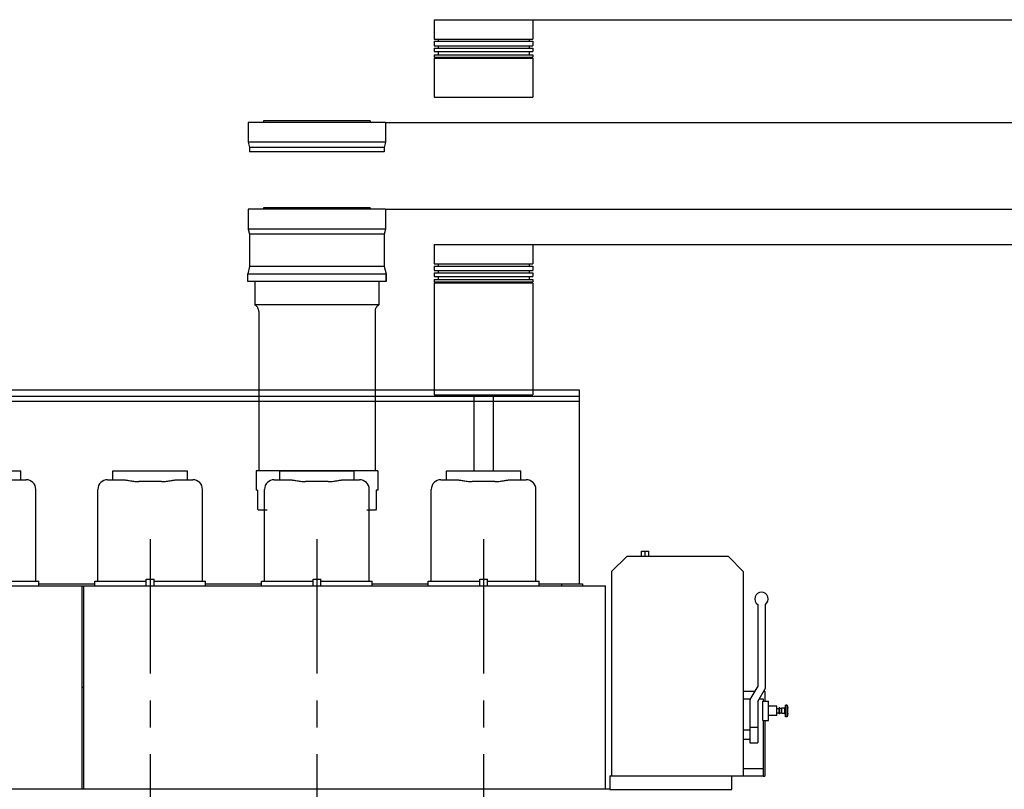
# Model space of a CAD drawing. Header units: millimetres. Extents: x 0 to 841, y 0 to 594.
# Tile 14 of 72: x 252 to 379, y 201 to 300. Entities that reach past the tile are written whole.
import ezdxf
from ezdxf.enums import TextEntityAlignment as Align

# ---------------------------------------------------------------- set-up
doc = ezdxf.new("R2010")
doc.units = ezdxf.units.MM
doc.header["$LTSCALE"] = 46.255
doc.linetypes.add('CENTER', pattern=[0.6, 0.375, -0.075, 0.075, -0.075])
doc.linetypes.add('PHANTOM', pattern=[0.8, 0.45, -0.05, 0.1, -0.05, 0.1, -0.05])
doc.layers.get('0').update_dxf_attribs({"linetype": 'CONTINUOUS'})
for name, color, linetype in [('25007_060000_TLKS_KGS_V_ABL327', 7, 'CONTINUOUS'), ('25007_061000_TLKS_KGS_V_ABL328', 7, 'CONTINUOUS'), ('25007_161101_03_SIMPLE1_T1_X_PBL428', 7, 'CONTINUOUS'), ('25007_161101_03_SIMPLE1_T2_X_PBL435', 7, 'CONTINUOUS'), ('25007_161101_03_SIMPLE1_X_ABL427', 7, 'CONTINUOUS'), ('25007_210700_21_SIMPLE1_A_ABL423', 7, 'CONTINUOUS'), ('25007_210700_21_SIMPLE1_A_ABL425', 7, 'CONTINUOUS'), ('25007_210700_21_SIMPLE1_A_ABL430', 7, 'CONTINUOUS'), ('25007_210700_21_SIMPLE1_A_ABL432', 7, 'CONTINUOUS'), ('25007_210700_21_SIMPLE1_T1_A_PBL424', 7, 'CONTINUOUS'), ('25007_210700_21_SIMPLE1_T2_A_PBL426', 7, 'CONTINUOUS'), ('25007_210700_21_SIMPLE1_T2_A_PBL429', 7, 'CONTINUOUS'), ('25007_210700_21_SIMPLE1_T2_A_PBL431', 7, 'CONTINUOUS'), ('25007_210700_21_SIMPLE1_T2_A_PBL433', 7, 'CONTINUOUS'), ('25007_260100_01_SIMPLE1_T1_X_PBL437', 7, 'CONTINUOUS'), ('25007_260100_01_SIMPLE1_T2_X_PBL438', 7, 'CONTINUOUS'), ('25007_260100_01_SIMPLE1_X_ABL436', 7, 'CONTINUOUS'), ('25007_452000_10_SIMPLE1_A_ABL419', 7, 'CONTINUOUS'), ('25007_452000_10_SIMPLE1_T1_A_PBL420', 7, 'CONTINUOUS'), ('25097_000000_IMO-2_SKL_PBL434', 7, 'CONTINUOUS'), ('25097_000000_TLKS_MARKETING_ABL297', 7, 'CONTINUOUS'), ('25097_000000_TRENNSTELLEN_TLKS_PBL368', 7, 'CONTINUOUS'), ('25097_030000_TLKS_V_ABL302', 7, 'CONTINUOUS'), ('25097_100000_TLKS_V_ABL333', 7, 'CONTINUOUS'), ('25097_111000_21_SIMPLE1_A_ABL339', 7, 'CONTINUOUS'), ('25097_111000_21_SIMPLE1_T1_A_PBL340', 7, 'CONTINUOUS'), ('25097_171000_21_SIMPLE1_A_ABL354', 7, 'CONTINUOUS'), ('25097_171000_21_SIMPLE1_T1_A_PBL355', 7, 'CONTINUOUS'), ('25097_200000_TLKS_V_ABL357', 7, 'CONTINUOUS'), ('25097_700000_TLKS_V_ABL303', 7, 'CONTINUOUS'), ('25097_722000_27_SIMPLE1_A_ABL304', 7, 'CONTINUOUS'), ('25097_722000_27_SIMPLE1_T1_A_PBL305', 7, 'CONTINUOUS'), ('right_6_VBL294', 7, 'CONTINUOUS')]:
    doc.layers.add(name, color=color, linetype=linetype)
doc.styles.get("Standard").update_dxf_attribs({"font": 'txt', "width": 0.6})
doc.dimstyles.new('DIMSTYLE_1', dxfattribs={"dimtxt": 3.5, "dimasz": 3.5, "dimexe": 1.8, "dimexo": 0, "dimgap": 0.875, "dimtad": 1, "dimlfac": 20, "dimdsep": 46, "dimtxsty": 'Standard', "dimblk": '_FILLED', "dimblk1": '_FILLED', "dimblk2": '_FILLED', "dimcen": 0.09, "dimadec": 0, "dimazin": 0, "dimtp": 2, "dimtm": 2, "dimtfac": 1, "dimtofl": 0, "dimtmove": 0, "dimatfit": 3, "dimldrblk": '_FILLED', "dimfxl": 1, "dimtolj": 1, "dimarcsym": 0})

# ---------------------------------------------------------------- blocks, each defined once
blk = doc.blocks.new('_FILLED')
at = {"color": 0, "linetype": 'ByBlock'}
blk.add_solid([(0, 0), (-1, 0.167), (-1, -0.167)], dxfattribs=at)
blk = doc.blocks.new('*D1')
at = {"color": 2, "linetype": 'Continuous'}
for p, q in [((299.35, 275.55), (397.3, 275.55)), ((395.5, 275.55), (395.5, 212.775)), ((395.5, 150), (395.5, 212.775)), ((372.55, 150), (397.3, 150))]:
    blk.add_line(p, q, dxfattribs=at)
at = {"color": 2, "linetype": 'Continuous', "xscale": 3.5, "yscale": 3.5, "zscale": 3.5}
for p, rotation in [((395.5, 275.55), 90), ((395.5, 150), 270)]:
    blk.add_blockref('_FILLED', p, dxfattribs=dict(at, rotation=rotation))
at = {"color": 2, "linetype": 'Continuous', "width": 0.565476}
blk.add_text('2511', height=3.5, rotation=90, dxfattribs=at).set_placement((394.625, 212.775), align=Align.CENTER)
blk = doc.blocks.new('*D2')
at = {"color": 2, "linetype": 'Continuous'}
for p, q in [((312, 271), (387.3, 271)), ((385.5, 271), (385.5, 210.5)), ((385.5, 150), (385.5, 210.5)), ((372.55, 150), (387.3, 150))]:
    blk.add_line(p, q, dxfattribs=at)
at = {"color": 2, "linetype": 'Continuous', "xscale": 3.5, "yscale": 3.5, "zscale": 3.5}
for p, rotation in [((385.5, 271), 90), ((385.5, 150), 270)]:
    blk.add_blockref('_FILLED', p, dxfattribs=dict(at, rotation=rotation))
at = {"color": 2, "linetype": 'Continuous', "width": 0.690476}
blk.add_text('2420', height=3.5, rotation=90, dxfattribs=at).set_placement((384.625, 210.5), align=Align.CENTER)
blk = doc.blocks.new('*D25')
at = {"color": 2, "linetype": 'Continuous'}
for p, q in [((318.36, 300), (417.3, 300)), ((415.5, 300), (415.5, 225)), ((415.5, 150), (415.5, 225)), ((372.55, 150), (417.3, 150))]:
    blk.add_line(p, q, dxfattribs=at)
at = {"color": 2, "linetype": 'Continuous', "xscale": 3.5, "yscale": 3.5, "zscale": 3.5}
for p, rotation in [((415.5, 300), 90), ((415.5, 150), 270)]:
    blk.add_blockref('_FILLED', p, dxfattribs=dict(at, rotation=rotation))
at = {"color": 2, "linetype": 'Continuous', "width": 0.672619}
blk.add_text('3000', height=3.5, rotation=90, dxfattribs=at).set_placement((414.625, 225), align=Align.CENTER)
blk = doc.blocks.new('*D26')
at = {"color": 2, "linetype": 'Continuous'}
for p, q in [((299.35, 286.75), (407.3, 286.75)), ((405.5, 286.75), (405.5, 218.375)), ((405.5, 150), (405.5, 218.375)), ((372.55, 150), (407.3, 150))]:
    blk.add_line(p, q, dxfattribs=at)
at = {"color": 2, "linetype": 'Continuous', "xscale": 3.5, "yscale": 3.5, "zscale": 3.5}
for p, rotation in [((405.5, 286.75), 90), ((405.5, 150), 270)]:
    blk.add_blockref('_FILLED', p, dxfattribs=dict(at, rotation=rotation))
at = {"color": 2, "linetype": 'Continuous', "width": 0.654762}
blk.add_text('2735', height=3.5, rotation=90, dxfattribs=at).set_placement((404.625, 218.375), align=Align.CENTER)
blk = doc.blocks.new('25097_722000_27_SIMPLE1_T1_A_PBL305', base_point=(188.87, 240.14))
at = {"layer": '25097_722000_27_SIMPLE1_T1_A_PBL305', "color": 7, "linetype": 'Continuous'}
for p, q in [((128.07, 252.27), (324.31, 252.27)), ((128.07, 251.45), (324.31, 251.45)), ((324.31, 252.27), (324.31, 227.21)), ((128.07, 250.78), (324.31, 250.78)), ((254.65, 227.21), (261.85, 227.21)), ((276.15, 227.21), (283.35, 227.21)), ((297.65, 227.21), (304.85, 227.21)), ((319.15, 227.21), (324.74, 227.21)), ((322.05, 227.21), (322.05, 226.97)), ((324.74, 227.21), (324.74, 226.97))]:
    blk.add_line(p, q, dxfattribs=at)
blk = doc.blocks.new('25097_722000_27_SIMPLE1_A_ABL304', base_point=(188.87, 240.14))
at = {"layer": '25097_722000_27_SIMPLE1_T1_A_PBL305'}
blk.add_blockref('25097_722000_27_SIMPLE1_T1_A_PBL305', (188.87, 240.14), dxfattribs=at)
blk = doc.blocks.new('25097_700000_TLKS_V_ABL303', base_point=(188.87, 240.14))
at = {"layer": '25097_722000_27_SIMPLE1_A_ABL304'}
blk.add_blockref('25097_722000_27_SIMPLE1_A_ABL304', (188.87, 240.14), dxfattribs=at)
blk = doc.blocks.new('25097_111000_21_SIMPLE1_T1_A_PBL340', base_point=(229.12, 163.88))
at = {"layer": '25097_111000_21_SIMPLE1_T1_A_PBL340', "color": 7, "linetype": 'Continuous'}
blk.add_line((328.27, 200.75), (115.15, 200.75), dxfattribs=at)
blk = doc.blocks.new('25097_111000_21_SIMPLE1_A_ABL339', base_point=(229.125, 163.875))
at = {"layer": '25097_111000_21_SIMPLE1_T1_A_PBL340'}
blk.add_blockref('25097_111000_21_SIMPLE1_T1_A_PBL340', (229.125, 163.875), dxfattribs=at)
blk = doc.blocks.new('25097_171000_21_SIMPLE1_T1_A_PBL355', base_point=(228.125, 213.863))
at = {"layer": '25097_171000_21_SIMPLE1_T1_A_PBL355', "color": 7, "linetype": 'Continuous'}
for p, q in [((217.45, 226.975), (260.25, 226.975)), ((260.25, 200.75), (260.25, 226.975)), ((260.45, 226.975), (327.75, 226.975)), ((260.45, 200.75), (260.45, 226.975)), ((327.75, 200.75), (327.75, 226.975))]:
    blk.add_line(p, q, dxfattribs=at)
blk = doc.blocks.new('25097_171000_21_SIMPLE1_A_ABL354', base_point=(228.12, 213.86))
at = {"layer": '25097_171000_21_SIMPLE1_T1_A_PBL355'}
blk.add_blockref('25097_171000_21_SIMPLE1_T1_A_PBL355', (228.12, 213.86), dxfattribs=at)
blk = doc.blocks.new('25097_100000_TLKS_V_ABL333', base_point=(229.625, 158.7125))
at = {"layer": '25097_111000_21_SIMPLE1_A_ABL339'}
blk.add_blockref('25097_111000_21_SIMPLE1_A_ABL339', (229.125, 163.875), dxfattribs=at)
at = {"layer": '25097_171000_21_SIMPLE1_A_ABL354'}
blk.add_blockref('25097_171000_21_SIMPLE1_A_ABL354', (228.125, 213.8625), dxfattribs=at)
blk = doc.blocks.new('25007_210700_21_SIMPLE1_T1_A_PBL424', base_point=(260.35, 220.4))
at = {"layer": '25007_210700_21_SIMPLE1_T1_A_PBL424', "color": 7, "linetype": 'Continuous'}
for p, q in [((260.45, 226.91), (260.25, 226.91)), ((260.25, 213.9), (260.45, 213.9))]:
    blk.add_line(p, q, dxfattribs=at)
blk = doc.blocks.new('25007_210700_21_SIMPLE1_T2_A_PBL429', base_point=(269, 234.39))
at = {"layer": '25007_210700_21_SIMPLE1_T2_A_PBL429', "color": 7, "linetype": 'Continuous'}
for p, q in [((264.2, 241.81), (273.8, 241.81)), ((264.2, 240.66), (264.2, 241.81)), ((273.8, 240.66), (273.8, 241.81)), ((263.5, 240.66), (265.59, 240.66)), ((264.67, 240.66), (265.59, 240.66)), ((270.47, 240.42), (267.53, 240.42)), ((272.41, 240.66), (272.7, 240.66)), ((272.41, 240.66), (273.33, 240.66)), ((273.33, 240.66), (274.5, 240.66)), ((262.25, 227.56), (262.25, 239.41)), ((275.75, 227.56), (275.75, 239.41)), ((261.85, 227.56), (268.5, 227.56)), ((261.85, 226.97), (261.85, 227.56)), ((268.5, 227.85), (269.5, 227.85)), ((268.5, 226.97), (268.5, 227.85)), ((269.5, 226.97), (269.5, 227.85)), ((269.5, 227.56), (276.15, 227.56)), ((276.15, 226.97), (276.15, 227.56))]:
    blk.add_line(p, q, dxfattribs=at)
for centre, start, end in [((263.5, 239.41), 90, 180), ((274.5, 239.41), 0, 90)]:
    blk.add_arc(centre, 1.25, start, end, dxfattribs=at)
for points, knots in [([(265.59, 240.66), (265.63, 240.66), (265.72, 240.64), (265.88, 240.62), (266.08, 240.58), (266.41, 240.52), (266.9, 240.45), (267.31, 240.42), (267.53, 240.42)], [0, 0, 0, 0, 0.055747, 0.137772, 0.243376, 0.369201, 0.666979, 1, 1, 1, 1]), ([(270.47, 240.42), (270.69, 240.42), (271.1, 240.45), (271.59, 240.52), (271.92, 240.58), (272.12, 240.62), (272.28, 240.64), (272.37, 240.66), (272.41, 240.66)], [0, 0, 0, 0, 0.333021, 0.630799, 0.756624, 0.862228, 0.944253, 1, 1, 1, 1])]:
    blk.add_open_spline(points, degree=3, knots=knots, dxfattribs=at)
blk = doc.blocks.new('25007_210700_21_SIMPLE1_A_ABL423', base_point=(268.2, 227.85))
at = {"layer": '25007_210700_21_SIMPLE1_T1_A_PBL424'}
blk.add_blockref('25007_210700_21_SIMPLE1_T1_A_PBL424', (260.35, 220.4), dxfattribs=at)
at = {"layer": '25007_210700_21_SIMPLE1_T2_A_PBL429'}
blk.add_blockref('25007_210700_21_SIMPLE1_T2_A_PBL429', (269, 234.39), dxfattribs=at)
blk = doc.blocks.new('25007_210700_21_SIMPLE1_T2_A_PBL426', base_point=(247.5, 234.39))
at = {"layer": '25007_210700_21_SIMPLE1_T2_A_PBL426', "color": 7, "linetype": 'Continuous'}
for p, q in [((242.7, 240.66), (242.7, 241.81)), ((242.7, 241.81), (252.3, 241.81)), ((252.3, 240.66), (252.3, 241.81)), ((242, 240.66), (244.09, 240.66)), ((243.17, 240.66), (244.09, 240.66)), ((248.97, 240.42), (246.03, 240.42)), ((250.91, 240.66), (251.2, 240.66)), ((250.91, 240.66), (251.83, 240.66)), ((251.83, 240.66), (253, 240.66)), ((240.75, 227.56), (240.75, 239.41)), ((254.25, 227.56), (254.25, 239.41)), ((240.35, 226.97), (240.35, 227.56)), ((240.35, 227.56), (247, 227.56)), ((247, 227.85), (248, 227.85)), ((247, 226.97), (247, 227.85)), ((248, 226.97), (248, 227.85)), ((248, 227.56), (254.65, 227.56)), ((254.65, 226.97), (254.65, 227.56))]:
    blk.add_line(p, q, dxfattribs=at)
for centre, start, end in [((242, 239.41), 90, 180), ((253, 239.41), 0, 90)]:
    blk.add_arc(centre, 1.25, start, end, dxfattribs=at)
for points, knots in [([(244.09, 240.66), (244.13, 240.66), (244.22, 240.64), (244.38, 240.62), (244.58, 240.58), (244.91, 240.52), (245.4, 240.45), (245.81, 240.42), (246.03, 240.42)], [0, 0, 0, 0, 0.055747, 0.137772, 0.243376, 0.369201, 0.666979, 1, 1, 1, 1]), ([(248.97, 240.42), (249.19, 240.42), (249.6, 240.45), (250.09, 240.52), (250.42, 240.58), (250.62, 240.62), (250.78, 240.64), (250.87, 240.66), (250.91, 240.66)], [0, 0, 0, 0, 0.333021, 0.630799, 0.756624, 0.862228, 0.944253, 1, 1, 1, 1])]:
    blk.add_open_spline(points, degree=3, knots=knots, dxfattribs=at)
blk = doc.blocks.new('25007_210700_21_SIMPLE1_A_ABL425', base_point=(247.5, 234.39))
at = {"layer": '25007_210700_21_SIMPLE1_T2_A_PBL426'}
blk.add_blockref('25007_210700_21_SIMPLE1_T2_A_PBL426', (247.5, 234.39), dxfattribs=at)
blk = doc.blocks.new('25007_210700_21_SIMPLE1_T2_A_PBL431', base_point=(290.5, 234.39))
at = {"layer": '25007_210700_21_SIMPLE1_T2_A_PBL431', "color": 7, "linetype": 'Continuous'}
for p, q in [((285.7, 241.81), (295.3, 241.81)), ((285.7, 240.66), (285.7, 241.81)), ((295.3, 240.66), (295.3, 241.81)), ((285, 240.66), (287.09, 240.66)), ((286.17, 240.66), (287.09, 240.66)), ((291.97, 240.42), (289.03, 240.42)), ((293.91, 240.66), (294.2, 240.66)), ((293.91, 240.66), (294.83, 240.66)), ((294.83, 240.66), (296, 240.66)), ((283.75, 227.56), (283.75, 239.41)), ((297.25, 227.56), (297.25, 239.41)), ((283.35, 227.56), (290, 227.56)), ((283.35, 226.97), (283.35, 227.56)), ((290, 227.85), (291, 227.85)), ((290, 226.97), (290, 227.85)), ((291, 226.97), (291, 227.85)), ((291, 227.56), (297.65, 227.56)), ((297.65, 226.97), (297.65, 227.56))]:
    blk.add_line(p, q, dxfattribs=at)
for centre, start, end in [((285, 239.41), 90, 180), ((296, 239.41), 0, 90)]:
    blk.add_arc(centre, 1.25, start, end, dxfattribs=at)
for points, knots in [([(287.09, 240.66), (287.13, 240.66), (287.22, 240.64), (287.38, 240.62), (287.58, 240.58), (287.91, 240.52), (288.4, 240.45), (288.81, 240.42), (289.03, 240.42)], [0, 0, 0, 0, 0.055747, 0.137772, 0.243376, 0.369201, 0.666979, 1, 1, 1, 1]), ([(291.97, 240.42), (292.19, 240.42), (292.6, 240.45), (293.09, 240.52), (293.42, 240.58), (293.62, 240.62), (293.78, 240.64), (293.87, 240.66), (293.91, 240.66)], [0, 0, 0, 0, 0.333021, 0.630799, 0.756624, 0.862228, 0.944253, 1, 1, 1, 1])]:
    blk.add_open_spline(points, degree=3, knots=knots, dxfattribs=at)
blk = doc.blocks.new('25007_210700_21_SIMPLE1_A_ABL430', base_point=(290.5, 234.39))
at = {"layer": '25007_210700_21_SIMPLE1_T2_A_PBL431'}
blk.add_blockref('25007_210700_21_SIMPLE1_T2_A_PBL431', (290.5, 234.39), dxfattribs=at)
blk = doc.blocks.new('25007_210700_21_SIMPLE1_T2_A_PBL433', base_point=(312, 234.39))
at = {"layer": '25007_210700_21_SIMPLE1_T2_A_PBL433', "color": 7, "linetype": 'Continuous'}
for p, q in [((307.2, 241.81), (316.8, 241.81)), ((307.2, 240.66), (307.2, 241.81)), ((316.8, 240.66), (316.8, 241.81)), ((306.5, 240.66), (308.59, 240.66)), ((307.67, 240.66), (308.59, 240.66)), ((313.47, 240.42), (310.53, 240.42)), ((315.41, 240.66), (315.7, 240.66)), ((315.41, 240.66), (316.33, 240.66)), ((316.33, 240.66), (317.5, 240.66)), ((305.25, 227.56), (305.25, 239.41)), ((318.75, 227.56), (318.75, 239.41)), ((304.85, 227.56), (311.5, 227.56)), ((304.85, 226.97), (304.85, 227.56)), ((311.5, 227.85), (312.5, 227.85)), ((311.5, 226.97), (311.5, 227.85)), ((312.5, 226.97), (312.5, 227.85)), ((312.5, 227.56), (319.15, 227.56)), ((319.15, 226.97), (319.15, 227.56))]:
    blk.add_line(p, q, dxfattribs=at)
for centre, start, end in [((306.5, 239.41), 90, 180), ((317.5, 239.41), 0, 90)]:
    blk.add_arc(centre, 1.25, start, end, dxfattribs=at)
for points, knots in [([(308.59, 240.66), (308.63, 240.66), (308.72, 240.64), (308.88, 240.62), (309.08, 240.58), (309.41, 240.52), (309.9, 240.45), (310.31, 240.42), (310.53, 240.42)], [0, 0, 0, 0, 0.055747, 0.137772, 0.243376, 0.369201, 0.666979, 1, 1, 1, 1]), ([(313.47, 240.42), (313.69, 240.42), (314.1, 240.45), (314.59, 240.52), (314.92, 240.58), (315.12, 240.62), (315.28, 240.64), (315.37, 240.66), (315.41, 240.66)], [0, 0, 0, 0, 0.333021, 0.630799, 0.756624, 0.862228, 0.944253, 1, 1, 1, 1])]:
    blk.add_open_spline(points, degree=3, knots=knots, dxfattribs=at)
blk = doc.blocks.new('25007_210700_21_SIMPLE1_A_ABL432', base_point=(312, 234.39))
at = {"layer": '25007_210700_21_SIMPLE1_T2_A_PBL433'}
blk.add_blockref('25007_210700_21_SIMPLE1_T2_A_PBL433', (312, 234.39), dxfattribs=at)
blk = doc.blocks.new('25097_200000_TLKS_V_ABL357', base_point=(226, 227.85))
at = {"layer": '25007_210700_21_SIMPLE1_A_ABL423'}
blk.add_blockref('25007_210700_21_SIMPLE1_A_ABL423', (268.2, 227.85), dxfattribs=at)
at = {"layer": '25007_210700_21_SIMPLE1_A_ABL425'}
blk.add_blockref('25007_210700_21_SIMPLE1_A_ABL425', (247.5, 234.39), dxfattribs=at)
at = {"layer": '25007_210700_21_SIMPLE1_A_ABL430'}
blk.add_blockref('25007_210700_21_SIMPLE1_A_ABL430', (290.5, 234.39), dxfattribs=at)
at = {"layer": '25007_210700_21_SIMPLE1_A_ABL432'}
blk.add_blockref('25007_210700_21_SIMPLE1_A_ABL432', (312, 234.39), dxfattribs=at)
blk = doc.blocks.new('25097_030000_TLKS_V_ABL302', base_point=(209.17, 180.24))
at = {"layer": '25097_100000_TLKS_V_ABL333'}
blk.add_blockref('25097_100000_TLKS_V_ABL333', (229.62, 158.71), dxfattribs=at)
at = {"layer": '25097_200000_TLKS_V_ABL357'}
blk.add_blockref('25097_200000_TLKS_V_ABL357', (226, 227.85), dxfattribs=at)
at = {"layer": '25097_700000_TLKS_V_ABL303'}
blk.add_blockref('25097_700000_TLKS_V_ABL303', (188.87, 240.14), dxfattribs=at)
blk = doc.blocks.new('25007_452000_10_SIMPLE1_T1_A_PBL420', base_point=(339.76, 216.08))
at = {"layer": '25007_452000_10_SIMPLE1_T1_A_PBL420', "color": 7, "linetype": 'Continuous'}
for p, q in [((332.35, 231.46), (333.31, 231.46)), ((332.35, 230.74), (332.35, 231.46)), ((332.83, 230.74), (332.83, 231.46)), ((333.31, 230.74), (333.31, 231.46)), ((330.46, 230.74), (328.5, 228.8)), ((343.59, 230.74), (330.46, 230.74)), ((345.52, 228.78), (343.59, 230.74)), ((328.5, 228.8), (328.5, 202.45)), ((345.52, 202.45), (345.52, 228.78)), ((347.35, 224.56), (347.35, 214.04)), ((348.35, 213.77), (348.35, 224.57)), ((345.52, 213.39), (346.97, 213.39)), ((347.35, 214.04), (346.48, 212.54)), ((347.35, 212.04), (348.35, 213.77)), ((348.13, 213.39), (348.27, 213.39)), ((348.27, 213.39), (348.27, 212.09)), ((345.52, 212.39), (346.41, 212.39)), ((347.55, 212.39), (348.07, 212.39)), ((348.02, 212.09), (348.73, 212.09)), ((348.02, 209.59), (348.02, 212.09)), ((348.07, 212.39), (348.07, 212.09)), ((348.73, 209.59), (348.73, 212.09)), ((346.35, 212.04), (346.35, 206.74)), ((347.35, 212.04), (347.35, 206.74)), ((349.82, 211.44), (348.73, 211.44)), ((349.82, 210.24), (349.82, 211.44)), ((350.12, 211.12), (349.82, 211.12)), ((350.2, 211.24), (350.12, 211.24)), ((350.12, 210.44), (350.12, 211.24)), ((350.2, 210.44), (350.2, 211.24)), ((350.45, 211.13), (350.2, 211.13)), ((350.86, 211.19), (350.45, 211.19)), ((350.45, 210.49), (350.45, 211.19)), ((350.96, 211.59), (350.86, 211.19)), ((350.86, 210.49), (350.86, 211.19)), ((351.15, 211.59), (350.96, 211.59)), ((350.96, 210.09), (350.96, 211.59)), ((351.15, 210.09), (351.15, 211.59)), ((351.15, 211.59), (351.25, 211.19)), ((351.25, 210.49), (351.25, 211.19)), ((348.02, 209.59), (348.73, 209.59)), ((348.07, 209.59), (348.07, 202.41)), ((348.27, 209.59), (348.27, 202.41)), ((349.82, 210.24), (348.73, 210.24)), ((350.12, 210.56), (349.82, 210.56)), ((350.2, 210.44), (350.12, 210.44)), ((350.45, 210.55), (350.2, 210.55)), ((350.86, 210.49), (350.45, 210.49)), ((350.86, 210.49), (350.96, 210.09)), ((351.15, 210.09), (350.96, 210.09)), ((351.25, 210.49), (351.15, 210.09)), ((345.52, 208.4), (346.35, 208.4)), ((347.35, 208.69), (346.35, 208.69)), ((345.52, 207.18), (346.35, 207.18)), ((346.35, 206.74), (347.35, 206.74)), ((345.52, 203.4), (348.07, 203.4)), ((328.27, 202.45), (345.52, 202.45)), ((328.27, 202.45), (328.27, 200.7)), ((344.02, 200.7), (344.02, 202.45)), ((345.52, 202.45), (348.07, 202.45)), ((348.07, 202.41), (348.27, 202.41)), ((328.27, 200.7), (344.02, 200.7))]:
    blk.add_line(p, q, dxfattribs=at)
for centre, radius, start, end in [((347.85, 225.28), 0.875, 90, 235.1501), ((347.84, 225.28), 0.875, 305.6436, 89.3518), ((347.35, 212.04), 1, 150, 180)]:
    blk.add_arc(centre, radius, start, end, dxfattribs=at)
blk = doc.blocks.new('25007_452000_10_SIMPLE1_A_ABL419', base_point=(339.765, 216.0775))
at = {"layer": '25007_452000_10_SIMPLE1_T1_A_PBL420'}
blk.add_blockref('25007_452000_10_SIMPLE1_T1_A_PBL420', (339.765, 216.0775), dxfattribs=at)
blk = doc.blocks.new('25007_061000_TLKS_KGS_V_ABL328', base_point=(348.47, 160.33))
at = {"layer": '25007_452000_10_SIMPLE1_A_ABL419'}
blk.add_blockref('25007_452000_10_SIMPLE1_A_ABL419', (339.76, 216.08), dxfattribs=at)
blk = doc.blocks.new('25007_060000_TLKS_KGS_V_ABL327', base_point=(348.47, 160.3275))
at = {"layer": '25007_061000_TLKS_KGS_V_ABL328'}
blk.add_blockref('25007_061000_TLKS_KGS_V_ABL328', (348.47, 160.3275), dxfattribs=at)
blk = doc.blocks.new('25097_000000_TLKS_MARKETING_ABL297', base_point=(207.71, 179.61))
at = {"layer": '25007_060000_TLKS_KGS_V_ABL327'}
blk.add_blockref('25007_060000_TLKS_KGS_V_ABL327', (348.47, 160.33), dxfattribs=at)
at = {"layer": '25097_030000_TLKS_V_ABL302'}
blk.add_blockref('25097_030000_TLKS_V_ABL302', (209.17, 180.24), dxfattribs=at)
blk = doc.blocks.new('25097_000000_TRENNSTELLEN_TLKS_PBL368', base_point=(242.41, 181.1))
at = {"layer": '25097_000000_TRENNSTELLEN_TLKS_PBL368', "color": 2, "linetype": 'CENTER'}
blk.add_line((312, 233), (312, 129.2), dxfattribs=at)
blk = doc.blocks.new('25007_161101_03_SIMPLE1_T1_X_PBL428', base_point=(290.5, 256.25))
at = {"layer": '25007_161101_03_SIMPLE1_T1_X_PBL428', "color": 8, "linetype": 'PHANTOM'}
for p, q in [((283.62, 275.75), (283.62, 275.55)), ((297.38, 275.75), (283.62, 275.75)), ((297.38, 275.75), (297.38, 275.55)), ((281.65, 275.55), (281.65, 272.98)), ((299.35, 275.55), (281.65, 275.55)), ((299.35, 275.55), (299.35, 272.98)), ((299.35, 272.98), (281.65, 272.98)), ((281.65, 272.98), (281.82, 272.32)), ((281.82, 272.32), (281.82, 268.15)), ((299.18, 272.32), (281.82, 272.32)), ((299.35, 272.98), (299.18, 272.32)), ((299.18, 272.32), (299.18, 268.15)), ((281.82, 268.15), (281.58, 267.23)), ((299.18, 268.15), (281.82, 268.15)), ((299.18, 268.15), (299.42, 267.23)), ((281.58, 266.23), (281.58, 267.23)), ((281.58, 267.23), (299.42, 267.23)), ((299.42, 267.23), (299.42, 266.23)), ((299.42, 266.23), (299.42, 267.23)), ((299.42, 266.23), (281.58, 266.23)), ((282.5, 266.23), (282.5, 263.23)), ((298.5, 266.23), (298.5, 263.23)), ((298.5, 263.23), (282.5, 263.23)), ((283, 262.36), (283, 241.82)), ((298, 262.36), (298, 241.82)), ((298.35, 241.82), (282.65, 241.82)), ((282.65, 241.82), (282.65, 239.32)), ((298.35, 241.82), (298.35, 239.32)), ((282.85, 239.32), (282.65, 239.32)), ((282.85, 239.32), (282.85, 236.85)), ((298.35, 239.32), (298.15, 239.32)), ((298.15, 239.32), (298.15, 236.85)), ((282.85, 236.85), (282.95, 236.75)), ((284.07, 236.75), (282.95, 236.75)), ((298.05, 236.75), (296.93, 236.75)), ((298.15, 236.85), (298.05, 236.75))]:
    blk.add_line(p, q, dxfattribs=at)
for centre, start, end in [((282, 262.36), 0, 60), ((299, 262.36), 120, 180)]:
    blk.add_arc(centre, 1, start, end, dxfattribs=at)
blk = doc.blocks.new('25007_161101_03_SIMPLE1_T2_X_PBL435', base_point=(290.5, 284.95))
at = {"layer": '25007_161101_03_SIMPLE1_T2_X_PBL435', "color": 8, "linetype": 'PHANTOM'}
for p, q in [((281.65, 286.75), (281.65, 284.18)), ((299.35, 286.75), (281.65, 286.75)), ((283.62, 286.95), (283.62, 286.75)), ((297.38, 286.95), (283.62, 286.95)), ((297.38, 286.95), (297.38, 286.75)), ((299.35, 286.75), (299.35, 284.18)), ((299.35, 284.18), (281.65, 284.18)), ((281.65, 284.18), (281.82, 283.52)), ((281.82, 283.52), (281.82, 282.95)), ((299.18, 283.52), (281.82, 283.52)), ((299.35, 284.18), (299.18, 283.52)), ((299.18, 283.52), (299.18, 282.95)), ((299.18, 282.95), (281.82, 282.95))]:
    blk.add_line(p, q, dxfattribs=at)
blk = doc.blocks.new('25007_161101_03_SIMPLE1_X_ABL427', base_point=(290.5, 261.85))
at = {"layer": '25007_161101_03_SIMPLE1_T1_X_PBL428'}
blk.add_blockref('25007_161101_03_SIMPLE1_T1_X_PBL428', (290.5, 256.25), dxfattribs=at)
at = {"layer": '25007_161101_03_SIMPLE1_T2_X_PBL435'}
blk.add_blockref('25007_161101_03_SIMPLE1_T2_X_PBL435', (290.5, 284.95), dxfattribs=at)
blk = doc.blocks.new('25097_000000_IMO-2_SKL_PBL434', base_point=(279.75, 181.1))
at = {"layer": '25097_000000_IMO-2_SKL_PBL434', "color": 2, "linetype": 'CENTER'}
for p, q in [((269, 233), (269, 129.2)), ((290.5, 233), (290.5, 129.2))]:
    blk.add_line(p, q, dxfattribs=at)
blk = doc.blocks.new('25007_260100_01_SIMPLE1_T1_X_PBL437', base_point=(312, 256.4))
at = {"layer": '25007_260100_01_SIMPLE1_T1_X_PBL437', "color": 8, "linetype": 'PHANTOM'}
for p, q in [((305.64, 271), (318.36, 271)), ((305.64, 271), (305.64, 268.5)), ((318.36, 271), (318.36, 268.5)), ((305.64, 268.5), (318.36, 268.5)), ((305.64, 268.22), (318.36, 268.22)), ((305.64, 268.22), (305.64, 267.64)), ((306.13, 268.5), (306.13, 268.22)), ((317.87, 268.5), (317.87, 268.22)), ((318.36, 268.22), (318.36, 267.64)), ((305.64, 267.64), (318.36, 267.64)), ((305.64, 267.34), (318.36, 267.34)), ((305.64, 267.34), (305.64, 266.89)), ((305.64, 266.89), (318.36, 266.89)), ((306.13, 267.64), (306.13, 267.34)), ((306.13, 266.89), (306.13, 266.48)), ((317.87, 267.64), (317.87, 267.34)), ((317.87, 266.89), (317.87, 266.48)), ((318.36, 267.34), (318.36, 266.89)), ((305.64, 266.48), (318.36, 266.48)), ((305.64, 266.48), (305.64, 266.18)), ((305.64, 266.18), (318.36, 266.18)), ((305.64, 266.05), (318.36, 266.05)), ((305.64, 266.05), (305.64, 251.6)), ((306.13, 266.18), (306.13, 266.05)), ((317.87, 266.18), (317.87, 266.05)), ((318.36, 266.48), (318.36, 266.18)), ((318.36, 266.05), (318.36, 251.6)), ((305.64, 251.6), (318.36, 251.6)), ((310.75, 251.6), (310.75, 241.81)), ((313.25, 251.6), (313.25, 241.81))]:
    blk.add_line(p, q, dxfattribs=at)
blk = doc.blocks.new('25007_260100_01_SIMPLE1_T2_X_PBL438', base_point=(312, 295))
at = {"layer": '25007_260100_01_SIMPLE1_T2_X_PBL438', "color": 8, "linetype": 'PHANTOM'}
for p, q in [((305.64, 300), (305.64, 297.5)), ((305.64, 300), (318.36, 300)), ((318.36, 300), (318.36, 297.5)), ((305.64, 297.5), (318.36, 297.5)), ((305.64, 297.22), (305.64, 296.6425)), ((305.64, 297.22), (318.36, 297.22)), ((306.13, 297.5), (306.13, 297.22)), ((317.87, 297.5), (317.87, 297.22)), ((318.36, 297.22), (318.36, 296.6425)), ((305.64, 296.6425), (318.36, 296.6425)), ((305.64, 296.336), (305.64, 295.886)), ((305.64, 296.336), (318.36, 296.336)), ((306.13, 296.6425), (306.13, 296.336)), ((317.87, 296.6425), (317.87, 296.336)), ((318.36, 296.336), (318.36, 295.886)), ((305.64, 295.886), (318.36, 295.886)), ((305.64, 295.483), (305.64, 295.175)), ((305.64, 295.483), (318.36, 295.483)), ((305.64, 295.175), (318.36, 295.175)), ((305.64, 295.053), (305.64, 290)), ((305.64, 295.053), (318.36, 295.053)), ((306.13, 295.886), (306.13, 295.483)), ((306.13, 295.175), (306.13, 295.053)), ((317.87, 295.886), (317.87, 295.483)), ((317.87, 295.175), (317.87, 295.053)), ((318.36, 295.483), (318.36, 295.175)), ((318.36, 295.053), (318.36, 290)), ((305.64, 290), (318.36, 290))]:
    blk.add_line(p, q, dxfattribs=at)
blk = doc.blocks.new('25007_260100_01_SIMPLE1_X_ABL436', base_point=(312, 270.9025))
at = {"layer": '25007_260100_01_SIMPLE1_T1_X_PBL437'}
blk.add_blockref('25007_260100_01_SIMPLE1_T1_X_PBL437', (312, 256.4025), dxfattribs=at)
at = {"layer": '25007_260100_01_SIMPLE1_T2_X_PBL438'}
blk.add_blockref('25007_260100_01_SIMPLE1_T2_X_PBL438', (312, 295), dxfattribs=at)
blk = doc.blocks.new('RIGHT_6_VBL294', base_point=(204.11, 194.6))
at = {"layer": '25007_161101_03_SIMPLE1_X_ABL427'}
blk.add_blockref('25007_161101_03_SIMPLE1_X_ABL427', (290.5, 261.85), dxfattribs=at)
at = {"layer": '25007_260100_01_SIMPLE1_X_ABL436'}
blk.add_blockref('25007_260100_01_SIMPLE1_X_ABL436', (312, 270.9), dxfattribs=at)
at = {"layer": '25097_000000_IMO-2_SKL_PBL434'}
blk.add_blockref('25097_000000_IMO-2_SKL_PBL434', (279.75, 181.1), dxfattribs=at)
at = {"layer": '25097_000000_TLKS_MARKETING_ABL297'}
blk.add_blockref('25097_000000_TLKS_MARKETING_ABL297', (207.71, 179.61), dxfattribs=at)
at = {"layer": '25097_000000_TRENNSTELLEN_TLKS_PBL368'}
blk.add_blockref('25097_000000_TRENNSTELLEN_TLKS_PBL368', (242.41, 181.1), dxfattribs=at)

msp = doc.modelspace()

# ---------------------------------------------------------------- block references
at = {"layer": 'right_6_VBL294'}
msp.add_blockref('RIGHT_6_VBL294', (204.10765, 194.6), dxfattribs=at)

# ---------------------------------------------------------------- dimensions: what is measured, and where the dimension line sits
at = {"color": 2, "linetype": 'Continuous'}
for base, p2, picture, middle in [((415.5, 300), (318.36, 300), '*D25', (415.5, 224.66667)), ((405.5, 286.75), (299.35, 286.75), '*D26', (405.5, 218.04167)), ((395.5, 275.55), (299.35, 275.55), '*D1', (395.5, 212.44168)), ((385.5, 271), (312, 271), '*D2', (385.5, 210.16667))]:
    dim = msp.add_linear_dim(base=base, p1=(372.55, 150), p2=p2, angle=90, dimstyle='DIMSTYLE_1', dxfattribs=at)
    dim.commit()
    dim.dimension.update_dxf_attribs({"geometry": picture, "text_midpoint": middle, "dimtype": 160})

doc.saveas('drawing.dxf')
